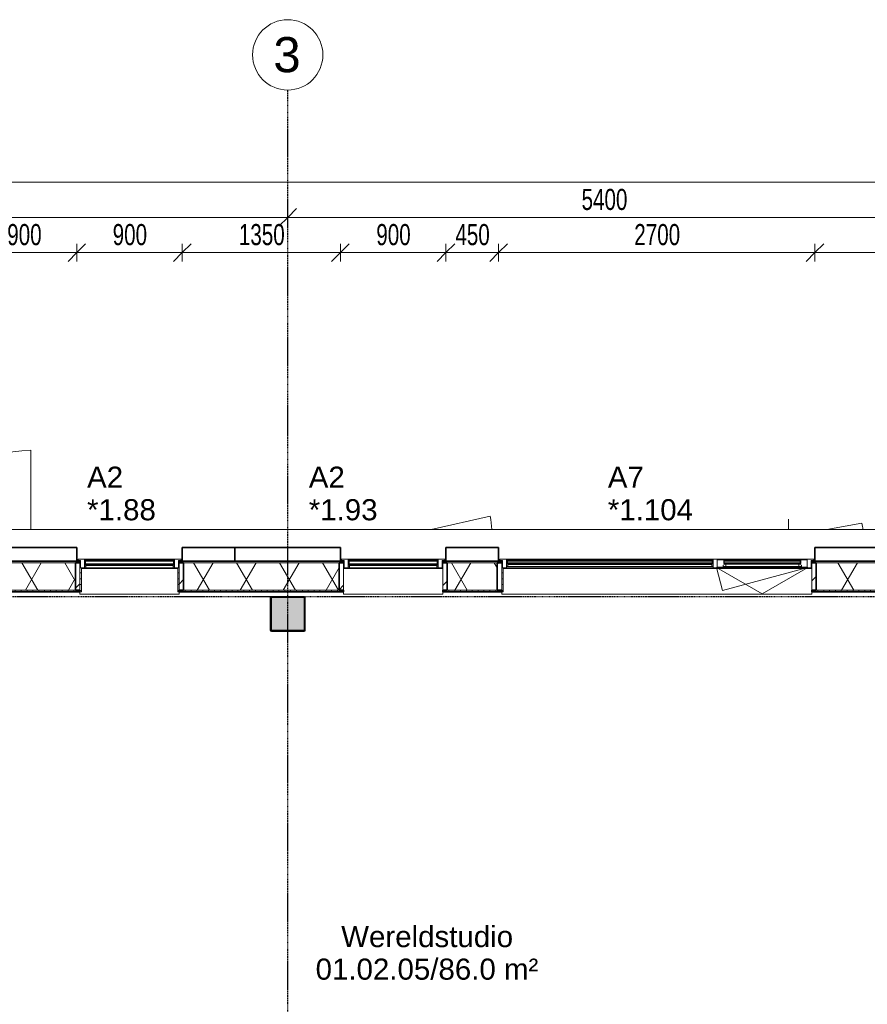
# Model space of a CAD drawing. Header units: millimetres. Extents: x -80560 to 110805, y -11020 to 52719.
# Tile 120 of 184: x 48807 to 56042, y 44320 to 52719. Entities that reach past the tile are written whole.
import ezdxf

# ---------------------------------------------------------------- set-up
doc = ezdxf.new("R2010")
doc.units = ezdxf.units.MM
doc.linetypes.add('CENTER2', pattern=[20, 8, -4, 4, -4])
doc.linetypes.add('DASHED2-1', pattern=[3, 2, -1])
for name, color, linetype, lineweight in [('A-ANNO-DIMS', 211, 'Continuous', 9), ('A-ANNO-DIMS-100', 211, 'Continuous', 9), ('A-AREA-IDEN', 2, 'Continuous', 9), ('A-DETL-MBND', 5, 'Continuous', 18), ('A-FLOR-OVHD', 1, 'DASHED2-1', 18), ('A-GENM', 13, 'Continuous', 18), ('A-GLAZ', 151, 'Continuous', 18), ('A-GLAZ-IDEN', 152, 'Continuous', 18), ('A-GLAZ-SILL', 1, 'Continuous', 18), ('A-WALL', 113, 'Continuous', 35), ('A-WALL-PATT', 111, 'Continuous', 35), ('S-COLS', 52, 'Continuous', 18), ('S-GRID', 1, 'Continuous', 9), ('S-GRID-IDEN', 1, 'Continuous', 9)]:
    doc.layers.add(name, color=color, linetype=linetype, lineweight=lineweight)
doc.styles.add('Arial', font='arial.ttf', dxfattribs={"height": 180})
doc.styles.add('Arial_4', font='arial.ttf', dxfattribs={"height": 300})
doc.styles.add('Arial_5', font='arial.ttf', dxfattribs={"width": 0.7, "height": 180})
doc.dimstyles.new('n3o_1_8', dxfattribs={"dimscale": 304.8, "dimtxt": 183.646692, "dimasz": 0.492126, "dimexe": 0.246063, "dimexo": 0.0625, "dimgap": 0.032808, "dimtad": 1, "dimdec": 0, "dimdsep": 46, "dimtxsty": 'Arial_5', "dimblk1": 'OBLIQUE', "dimblk2": 'OBLIQUE', "dimsah": 1, "dimcen": 0.09, "dimdle": 0.246063, "dimazin": 0, "dimtfac": 1, "dimtdec": 4, "dimtix": 1, "dimtmove": 0, "dimatfit": 3, "dimfxl": 0.246063, "dimfxlon": 1, "dimtvp": 1, "dimtolj": 1, "dimtzin": 0, "dimarcsym": 2})
pattern_1 = [(45, (0, 0), (-141.42136, 141.42136), [])]
pattern_2 = [(0, (0, 0), (0, 50), [])]

# ---------------------------------------------------------------- blocks, each defined once
blk = doc.blocks.new('NLRS_28_SCO_UN_staalkolom koker betongevuld_gen_CGA - kolom A-1165364-DO_01 eerste verdieping')
at = {"layer": 'S-COLS', "lineweight": 5}
h = blk.add_hatch(dxfattribs=at)
h.set_pattern_fill('FP_135', color=256, style=0, pattern_type=2)
h.set_pattern_definition([(45, (-26200, -47650), (-99.99975, 99.99975), []), (45, (-26115, -47650), (-99.99975, 99.99975), []), (45, (-26110, -47650), (-99.99975, 99.99975), []), (45, (-26105, -47650), (-99.99975, 99.99975), []), (45, (-26100, -47650), (-99.99975, 99.99975), []), (45, (-26095, -47650), (-99.99975, 99.99975), []), (45, (-26090, -47650), (-99.99975, 99.99975), []), (45, (-26085, -47650), (-99.99975, 99.99975), [])])
h.paths.add_polyline_path([(-138, -150), (138, -150), (146.5, -146.5), (150, -138), (150, 138), (146.5, 146.5), (138, 150), (-138, 150), (-146.5, 146.5), (-150, 138), (-150, -138), (-146.5, -146.5)], flags=0)
h.paths.add_polyline_path([(-134, -142), (-139.7, -139.7), (-142, -134), (-142, 134), (-139.7, 139.7), (-134, 142), (134, 142), (139.7, 139.7), (142, 134), (142, -134), (139.7, -139.7), (134, -142)], flags=0)
at = {"layer": 'S-COLS', "lineweight": 9}
blk.add_hatch(color=256, dxfattribs=at).paths.add_polyline_path([(134, -142), (139.7, -139.7), (142, -134), (142, 134), (139.7, 139.7), (134, 142), (-134, 142), (-139.7, 139.7), (-142, 134), (-142, -134), (-139.7, -139.7), (-134, -142)], flags=0)
at = {"layer": 'S-COLS'}
for p, q in [((-150, 138), (-150, -138)), ((-142, -134), (-142, 134)), ((138, 150), (-138, 150)), ((-134, 142), (134, 142)), ((142, 134), (142, -134)), ((150, -138), (150, 138)), ((-138, -150), (138, -150)), ((134, -142), (-134, -142))]:
    blk.add_line(p, q, dxfattribs=at)
at = {"layer": 'S-COLS', "lineweight": 35}
for p, q in [((-142, 134), (-142, -134)), ((134, 142), (-134, 142)), ((142, -134), (142, 134)), ((-134, -142), (134, -142))]:
    blk.add_line(p, q, dxfattribs=at)
at = {"layer": 'S-COLS'}
for centre, radius, start, end in [((-138, 138), 12, 90, 180), ((-134, 134), 8, 90, 180), ((134, 134), 8, 0, 90), ((138, 138), 12, 0, 90), ((-138, -138), 12, 180, 270), ((-134, -134), 8, 180, 270), ((134, -134), 8, 270, 0), ((138, -138), 12, 270, 360)]:
    blk.add_arc(centre, radius, start, end, dxfattribs=at)
at = {"layer": 'S-COLS', "lineweight": 35}
for centre, start, end in [((-134, 134), 90, 180), ((134, 134), 360, 90), ((-134, -134), 180, 270), ((134, -134), 270, 360)]:
    blk.add_arc(centre, 8, start, end, dxfattribs=at)
blk = doc.blocks.new('19112_SW_LeonardoCollege_R2020_rvt-1-DO_01 eerste verdieping')
at = {"color": 9, "lineweight": 9}
blk.add_blockref('NLRS_28_SCO_UN_staalkolom koker betongevuld_gen_CGA - kolom A-1165364-DO_01 eerste verdieping', (26200, 47650), dxfattribs=at)
blk = doc.blocks.new('Basic Wall _ 41_WA_n3o_cladding_vertikaal_random_100mm_oorspronkelijk - ___-31301000-DO_01 eerste verdieping')
at = {"layer": 'A-WALL', "lineweight": 18}
for p, q in [((13029, 48371), (79171, 48371)), ((24432, 48101), (24400, 48101)), ((24432, 48099), (24427, 48099)), ((25300, 48101), (25268, 48101)), ((25273, 48099), (25268, 48099)), ((26682, 48101), (26650, 48101)), ((26682, 48099), (26677, 48099)), ((27550, 48101), (27518, 48101)), ((27523, 48099), (27518, 48099)), ((28032, 48101), (28000, 48101)), ((28032, 48099), (28027, 48099)), ((30700, 48101), (30668, 48101)), ((30673, 48099), (30668, 48099))]:
    blk.add_line(p, q, dxfattribs=at)
blk = doc.blocks.new('NLRS_41_GM_WPB_spouwlat-SH_generiek_ISR - 235x38-V70-DO_01 eerste verdieping')
at = {"layer": 'A-GENM'}
h = blk.add_hatch(dxfattribs=at)
h.set_pattern_fill('FP_51', color=256, style=0, pattern_type=2)
h.set_pattern_definition(pattern_1)
h.paths.add_polyline_path([(24427, 47852), (24427, 48087), (24389, 48087), (24389, 47852)], flags=0)
for p, q in [((24427, 48087), (24389, 48087)), ((24389, 48087), (24389, 47852)), ((24427, 47852), (24427, 48087)), ((24389, 47852), (24427, 47852))]:
    blk.add_line(p, q, dxfattribs=at)
blk = doc.blocks.new('NLRS_41_GM_WPB_spouwlat-SH_generiek_ISR - 235x38-V71-DO_01 eerste verdieping')
at = {"layer": 'A-GENM'}
h = blk.add_hatch(dxfattribs=at)
h.set_pattern_fill('FP_52', color=256, style=0, pattern_type=2)
h.set_pattern_definition(pattern_1)
h.paths.add_polyline_path([(25311, 47852), (25311, 48087), (25273, 48087), (25273, 47852)], flags=0)
for p, q in [((25311, 48087), (25273, 48087)), ((25273, 48087), (25273, 47852)), ((25311, 47852), (25311, 48087)), ((25273, 47852), (25311, 47852))]:
    blk.add_line(p, q, dxfattribs=at)
blk = doc.blocks.new('41_dagkanten_SH_generiek_ISR - 12x204_5-V72-DO_01 eerste verdieping')
at = {"layer": 'A-GENM'}
h = blk.add_hatch(dxfattribs=at)
h.set_pattern_fill('FP_54', color=256, style=0, pattern_type=2)
h.set_pattern_definition(pattern_2)
h.paths.add_polyline_path([(25261, 47839.5), (25273, 47839.5), (25273, 48044), (25261, 48044), (25261, 47914.3)], flags=0)
for p, q in [((25261, 48044), (25261, 47839.5)), ((25273, 48044), (25268, 48044)), ((25273, 47839.5), (25273, 48044)), ((25261, 47839.5), (25273, 47839.5))]:
    blk.add_line(p, q, dxfattribs=at)
blk = doc.blocks.new('41_dagkanten_SH_generiek_ISR - 12x204_5-V73-DO_01 eerste verdieping')
at = {"layer": 'A-GENM'}
h = blk.add_hatch(dxfattribs=at)
h.set_pattern_fill('FP_53', color=256, style=0, pattern_type=2)
h.set_pattern_definition(pattern_2)
h.paths.add_polyline_path([(24427, 47839.5), (24439, 47839.5), (24439, 48044), (24427, 48044), (24427, 47914.3)], flags=0)
for p, q in [((24432, 48044), (24427, 48044)), ((24427, 48044), (24427, 47839.5)), ((24439, 47839.5), (24439, 48044)), ((24427, 47839.5), (24439, 47839.5))]:
    blk.add_line(p, q, dxfattribs=at)
blk = doc.blocks.new('NLRS_41_GM_WPB_spouwlat-SH_generiek_ISR - 235x38-V74-DO_01 eerste verdieping')
at = {"layer": 'A-GENM'}
h = blk.add_hatch(dxfattribs=at)
h.set_pattern_fill('FP_51', color=256, style=0, pattern_type=2)
h.set_pattern_definition(pattern_1)
h.paths.add_polyline_path([(26677, 47852), (26677, 48087), (26639, 48087), (26639, 47852)], flags=0)
for p, q in [((26677, 48087), (26639, 48087)), ((26639, 48087), (26639, 47852)), ((26677, 47852), (26677, 48087)), ((26639, 47852), (26677, 47852))]:
    blk.add_line(p, q, dxfattribs=at)
blk = doc.blocks.new('NLRS_41_GM_WPB_spouwlat-SH_generiek_ISR - 235x38-V75-DO_01 eerste verdieping')
at = {"layer": 'A-GENM'}
h = blk.add_hatch(dxfattribs=at)
h.set_pattern_fill('FP_52', color=256, style=0, pattern_type=2)
h.set_pattern_definition(pattern_1)
h.paths.add_polyline_path([(27561, 47852), (27559.9, 48087), (27523, 48087), (27523, 47852), (27559.9, 47852)], flags=0)
for p, q in [((27561, 48087), (27523, 48087)), ((27523, 48087), (27523, 47852)), ((27561, 47852), (27561, 48087)), ((27523, 47852), (27561, 47852))]:
    blk.add_line(p, q, dxfattribs=at)
blk = doc.blocks.new('NLRS_41_GM_WPB_spouwlat-SH_generiek_ISR - 235x38-V76-DO_01 eerste verdieping')
at = {"layer": 'A-GENM'}
h = blk.add_hatch(dxfattribs=at)
h.set_pattern_fill('FP_51', color=256, style=0, pattern_type=2)
h.set_pattern_definition(pattern_1)
h.paths.add_polyline_path([(28027, 47852), (28027, 48087), (27989, 48087), (27989, 47852)], flags=0)
for p, q in [((28027, 48087), (27989, 48087)), ((27989, 48087), (27989, 47852)), ((28027, 47852), (28027, 48087)), ((27989, 47852), (28027, 47852))]:
    blk.add_line(p, q, dxfattribs=at)
blk = doc.blocks.new('NLRS_41_GM_WPB_spouwlat-SH_generiek_ISR - 235x38-V77-DO_01 eerste verdieping')
at = {"layer": 'A-GENM'}
h = blk.add_hatch(dxfattribs=at)
h.set_pattern_fill('FP_52', color=256, style=0, pattern_type=2)
h.set_pattern_definition(pattern_1)
h.paths.add_polyline_path([(30711, 47852), (30711, 48087), (30673, 48087), (30673, 47852)], flags=0)
for p, q in [((30711, 48087), (30673, 48087)), ((30673, 48087), (30673, 47852)), ((30711, 47852), (30711, 48087)), ((30673, 47852), (30711, 47852))]:
    blk.add_line(p, q, dxfattribs=at)
blk = doc.blocks.new('41_dagkanten_SH_generiek_ISR - 12x204_5-V78-DO_01 eerste verdieping')
at = {"layer": 'A-GENM'}
h = blk.add_hatch(dxfattribs=at)
h.set_pattern_fill('FP_53', color=256, style=0, pattern_type=2)
h.set_pattern_definition(pattern_2)
h.paths.add_polyline_path([(28027, 47839.5), (28039, 47839.5), (28039, 48044), (28027, 48044), (28027, 47914.3)], flags=0)
for p, q in [((28032, 48044), (28027, 48044)), ((28027, 48044), (28027, 47839.5)), ((28039, 47839.5), (28039, 48044)), ((28027, 47839.5), (28039, 47839.5))]:
    blk.add_line(p, q, dxfattribs=at)
blk = doc.blocks.new('merk 2700 draaikiep - std-31324494-DO_01 eerste verdieping')
at = {"layer": 'A-GLAZ'}
for p, q in [((-1262, 0), (-1340, 0)), ((-1340, 0), (-1340, -10)), ((-1262, -4), (-1262, 0)), ((460, 0), (460, -4)), ((538, 0), (460, 0)), ((538, -4), (538, 0)), ((1340, 0), (1262, 0)), ((1262, 0), (1262, -4)), ((1340, -10), (1340, 0)), ((-1340, -10), (-1318, -10)), ((-1318, -10), (-1318, -72)), ((-1318, -72), (-1284, -72)), ((-1284, -72), (-1284, -4)), ((-1284, -4), (-1262, -4)), ((460, -4), (482, -4)), ((482, -4), (482, -72)), ((482, -72), (516, -72)), ((516, -72), (516, -4)), ((516, -4), (538, -4)), ((1262, -4), (1284, -4)), ((1284, -4), (1284, -72)), ((1284, -72), (1318, -72)), ((1318, -72), (1318, -10)), ((1318, -10), (1340, -10))]:
    blk.add_line(p, q, dxfattribs=at)
at = {"layer": 'A-GLAZ-SILL'}
for p, q in [((460, 0), (-1262, 0)), ((1262, 0), (538, 0)), ((482, -72), (-1284, -72)), ((460, -4), (-1262, -4)), ((1284, -72), (516, -72)), ((1262, -4), (538, -4))]:
    blk.add_line(p, q, dxfattribs=at)
blk = doc.blocks.new('merk 900 vast glas - std-31571097-DO_01 eerste verdieping')
at = {"layer": 'A-GLAZ'}
for p, q in [((-362, 0), (-440, 0)), ((-440, 0), (-440, -10)), ((-362, -4), (-362, 0)), ((440, 0), (362, 0)), ((362, 0), (362, -4)), ((440, -10), (440, 0)), ((-440, -10), (-418, -10)), ((-418, -10), (-418, -72)), ((-418, -72), (-384, -72)), ((-384, -72), (-384, -4)), ((-384, -4), (-362, -4)), ((362, -4), (384, -4)), ((384, -4), (384, -72)), ((384, -72), (418, -72)), ((418, -72), (418, -10)), ((418, -10), (440, -10))]:
    blk.add_line(p, q, dxfattribs=at)
at = {"layer": 'A-GLAZ-SILL'}
for p, q in [((362, 0), (-362, 0)), ((362, -4), (-362, -4))]:
    blk.add_line(p, q, dxfattribs=at)
blk = doc.blocks.new('31_deur_trafo_ingekort - deur_trafo-33491110-DO_01 eerste verdieping')
at = {"layer": 'A-DETL-MBND'}
blk.add_line((-98.3, -281), (-604.2, -394.3), dxfattribs=at)
blk.add_arc((1268, -121), 1892, 184.85326, 188.30648, dxfattribs=at)
blk = doc.blocks.new('deur_inkoop - deur_trafo-33452358-DO_01 eerste verdieping')
at = {"layer": 'A-DETL-MBND'}
for p, q in [((-326.6, -230), (-626.3, -282.2)), ((0, -230), (0, -317))]:
    blk.add_line(p, q, dxfattribs=at)
blk.add_arc((566.3, -70.8), 1211.2, 187.56028, 190.05069, dxfattribs=at)
blk = doc.blocks.new('30_n3o_RT72_glas met glaslat - Type 1-33567359-DO_01 eerste verdieping')
at = {"layer": 'A-GENM'}
for points in [[(-379, -11), (379, -11), (379, -5), (-379, -5)], [(-379, -41), (379, -41), (379, -35), (-379, -35)]]:
    blk.add_hatch(color=256, dxfattribs=at).paths.add_polyline_path(points, flags=0)
for p, q in [((379, -5), (-379, -5)), ((-379, -5), (-379, -11)), ((-375, -5), (-379, -5)), ((-379, -5), (-379, -41)), ((-379, -11), (379, -11)), ((379, -35), (-379, -35)), ((-379, -35), (-379, -41)), ((-379, -41), (379, -41)), ((-379, -41), (-375, -41)), ((-375, -41), (-375, -5)), ((379, -5), (375, -5)), ((375, -5), (375, -41)), ((375, -41), (379, -41)), ((379, -11), (379, -5)), ((379, -41), (379, -5)), ((379, -41), (379, -35))]:
    blk.add_line(p, q, dxfattribs=at)
blk = doc.blocks.new('DPWP_30_n3o_RT72_glas met glaslat Frame1 - Type 1-33567362-DO_01 eerste verdieping')
at = {"layer": 'A-GENM'}
for p, q in [((-372, -7.8), (-384, -15)), ((-384, -27), (-372, -27)), ((372, -7.8), (-372, -7.8)), ((-372, -7.8), (-372, -27)), ((-372, -27), (-372, -7.8)), ((-372, -27), (372, -27)), ((372, -27), (372, -7.8)), ((384, -15), (372, -7.8)), ((372, -7.8), (372, -27)), ((372, -27), (384, -27))]:
    blk.add_line(p, q, dxfattribs=at)
blk = doc.blocks.new('30_n3o_RT62_glas met glaslat - Type 1-33663740-DO_01 eerste verdieping')
at = {"layer": 'A-GENM'}
for points in [[(878, -11), (878, -5), (-878, -5), (-878, -11), (738.1, -11)], [(878, -31), (878, -25), (-878, -25), (-878, -31), (738.1, -31)]]:
    blk.add_hatch(color=256, dxfattribs=at).paths.add_polyline_path(points, flags=0)
for p, q in [((878, -5), (-878, -5)), ((-878, -5), (-878, -11)), ((-874, -5), (-878, -5)), ((-878, -5), (-878, -31)), ((-878, -11), (878, -11)), ((878, -25), (-878, -25)), ((-878, -25), (-878, -31)), ((-878, -31), (878, -31)), ((-878, -31), (-874, -31)), ((-874, -31), (-874, -5)), ((878, -5), (874, -5)), ((874, -5), (874, -31)), ((874, -31), (878, -31)), ((878, -11), (878, -5)), ((878, -31), (878, -5)), ((878, -31), (878, -25))]:
    blk.add_line(p, q, dxfattribs=at)
blk = doc.blocks.new('31_n3o_RT62_raam binnensponning_770817_v3 - Type 1-33654572-DO_01 eerste verdieping')
at = {"layer": 'A-GENM'}
for p, q in [((-372, -62), (-384, -62)), ((-384, -66), (-372, -66)), ((-372, -66), (-372, -62)), ((372, -62), (-372, -62)), ((-372, -62), (-372, -66)), ((-372, -66), (372, -66)), ((384, -62), (372, -62)), ((372, -62), (372, -66)), ((372, -66), (372, -62)), ((372, -66), (384, -66))]:
    blk.add_line(p, q, dxfattribs=at)
blk = doc.blocks.new('Mobility Plan Swing v2 - Mobility Plan Swing v2-33563420-DO_01 eerste verdieping')
at = {"layer": 'A-GENM'}
for p, q in [((-390, 0), (0, 225.2)), ((-390, 0), (337.7, 195)), ((0, 225.2), (390, 0)), ((390, 0), (337.7, 195))]:
    blk.add_line(p, q, dxfattribs=at)
blk = doc.blocks.new('DPWP_30_n3o_RT62_glas met glaslat Frame1 - Type 1-33663743-DO_01 eerste verdieping')
at = {"layer": 'A-GENM'}
for p, q in [((-871, -7.8), (-883, -15)), ((-883, -27), (-871, -27)), ((-871, -27), (-871, -7.8)), ((871, -7.8), (-871, -7.8)), ((-871, -7.8), (-871, -27)), ((-871, -27), (871, -27)), ((871, -27), (871, -7.8)), ((883, -15), (871, -7.8)), ((871, -7.8), (871, -27)), ((871, -27), (883, -27))]:
    blk.add_line(p, q, dxfattribs=at)
blk = doc.blocks.new('30_n3o_RT62_glas met glaslat - Type 1-33654577-DO_01 eerste verdieping')
at = {"layer": 'A-GENM'}
for points in [[(329, -11), (329, -5), (-329, -5), (-329, -11), (318.13516, -11)], [(-329, -31), (329, -31), (329, -25), (-329, -25)]]:
    blk.add_hatch(color=256, dxfattribs=at).paths.add_polyline_path(points, flags=0)
for p, q in [((-0.50292, 0), (0.50292, 0)), ((-329, -11), (-329, -5)), ((-329, -5), (329, -5)), ((329, -11), (-329, -11)), ((-329, -25), (-329, -11)), ((-329, -31), (-329, -25)), ((-329, -25), (329, -25)), ((329, -31), (-329, -31)), ((-325, -11), (-325, -25)), ((325, -25), (325, -11)), ((329, -11), (329, -5)), ((329, -11), (329, -25)), ((329, -31), (329, -25))]:
    blk.add_line(p, q, dxfattribs=at)
blk = doc.blocks.new('DPWP_30_n3o_RT62_glas met glaslat Frame1 - Type 1-33654580-DO_01 eerste verdieping')
at = {"layer": 'A-GENM'}
for p, q in [((-334, -15), (-317.317, -5)), ((-334, -27), (-334, -15)), ((-312, -27), (-334, -27)), ((-317.317, -5), (-312, -5)), ((-312, -5), (-312, -27)), ((312, -5), (-312, -5)), ((312, -27), (-312, -27)), ((312, -5), (317.317, -5)), ((312, -27), (312, -5)), ((334, -27), (312, -27)), ((317.317, -5), (334, -15)), ((334, -15), (334, -27))]:
    blk.add_line(p, q, dxfattribs=at)
blk = doc.blocks.new('Mobility Plan Swing v2 - Mobility Plan Swing v2-33672526-DO_01 eerste verdieping')
at = {"layer": 'A-DETL-MBND'}
blk.add_line((-457, -914), (-457, -239), dxfattribs=at)
blk.add_arc((-457, 0), 914, 270, 344.83833, dxfattribs=at)
blk = doc.blocks.new('NLRS_42_GM_ISR_vensterbank_kunststeen-SH_generiek_ISR - 220x20-V366-DO_01 eerste verdieping')
at = {"layer": 'A-GENM'}
for p, q in [((-423, 0), (423, 0)), ((-423, -220), (-423, -199.5)), ((423, -220), (-423, -220)), ((423, -199.5), (423, -220))]:
    blk.add_line(p, q, dxfattribs=at)
blk = doc.blocks.new('NLRS_42_GM_ISR_vensterbank_kunststeen-SH_generiek_ISR - 220x20-V367-DO_01 eerste verdieping')
at = {"layer": 'A-GENM'}
for p, q in [((-411, 0), (411, 0)), ((-423, -220), (-423, -199.5)), ((423, -220), (-423, -220)), ((423, -199.5), (423, -220))]:
    blk.add_line(p, q, dxfattribs=at)
blk = doc.blocks.new('NLRS_42_GM_ISR_vensterbank_kunststeen-SH_generiek_ISR - 220x20-V369-DO_01 eerste verdieping')
at = {"layer": 'A-GENM'}
for p, q in [((-1311, 0), (1323, 0)), ((-1323, -220), (-1323, -199.5)), ((1323, -220), (-1323, -220)), ((1323, -199.5), (1323, -220))]:
    blk.add_line(p, q, dxfattribs=at)
blk = doc.blocks.new('Grid - r_3_0mm-316018-DO_01 eerste verdieping')
at = {"layer": 'S-GRID-IDEN'}
blk.add_circle((0, 0), 3, dxfattribs=at)
blk = doc.blocks.new('DIMBLOCK17-DO_01 eerste verdieping')
at = {"layer": 'A-ANNO-DIMS-100'}
for p, q in [((45694.8, 51032.4), (45769.8, 51107.4)), ((45694.8, 51107.4), (45694.8, 50957.4)), ((45694.8, 51032.4), (45694.8, 51107.4)), ((51094.8, 51032.4), (51169.8, 51107.4)), ((51094.8, 51107.4), (51094.8, 50957.4)), ((51094.8, 51032.4), (51094.8, 51107.4)), ((45694.8, 51032.4), (45619.8, 50957.4)), ((45694.8, 51032.4), (51094.8, 51032.4)), ((51094.8, 51032.4), (51019.8, 50957.4))]:
    blk.add_line(p, q, dxfattribs=at)
at = {"layer": 'A-ANNO-DIMS-100', "color": 0, "insert": (48202.7, 51276), "char_height": 180, "width": 461.094, "attachment_point": 1, "line_spacing_factor": 0.941778, "style": 'Arial_5'}
blk.add_mtext('5400', dxfattribs=at)
blk = doc.blocks.new('_Oblique')
at = {"color": 0, "linetype": 'ByBlock', "lineweight": -2}
blk.add_line((-0.5, -0.5), (0.5, 0.5), dxfattribs=at)
blk = doc.blocks.new('DIMBLOCK18-DO_01 eerste verdieping')
at = {"layer": 'A-ANNO-DIMS-100'}
for p, q in [((51094.8, 51032.4), (51169.8, 51107.4)), ((51094.8, 51107.4), (51094.8, 50957.4)), ((51094.8, 51032.4), (51094.8, 51107.4)), ((56494.8, 51032.4), (56569.8, 51107.4)), ((56494.8, 51107.4), (56494.8, 50957.4)), ((56494.8, 51032.4), (56494.8, 51107.4)), ((51094.8, 51032.4), (51019.8, 50957.4)), ((51094.8, 51032.4), (56494.8, 51032.4)), ((56494.8, 51032.4), (56419.8, 50957.4))]:
    blk.add_line(p, q, dxfattribs=at)
at = {"layer": 'A-ANNO-DIMS-100', "color": 0, "insert": (53602.7, 51276), "char_height": 180, "width": 461.094, "attachment_point": 1, "line_spacing_factor": 0.941778, "style": 'Arial_5'}
blk.add_mtext('5400', dxfattribs=at)
blk = doc.blocks.new('DIMBLOCK39-DO_01 eerste verdieping')
at = {"layer": 'A-ANNO-DIMS-100'}
for p, q in [((48394.8, 50732.4), (48319.8, 50657.4)), ((48394.8, 50732.4), (48469.8, 50807.4)), ((48394.8, 50657.4), (48394.8, 50807.4)), ((48394.8, 50732.4), (49294.8, 50732.4)), ((48394.8, 50732.4), (48394.8, 50657.4)), ((49294.8, 50732.4), (49219.8, 50657.4)), ((49294.8, 50732.4), (49369.8, 50807.4)), ((49294.8, 50657.4), (49294.8, 50807.4)), ((49294.8, 50732.4), (49294.8, 50657.4))]:
    blk.add_line(p, q, dxfattribs=at)
at = {"layer": 'A-ANNO-DIMS-100', "color": 0, "insert": (48700.7, 50976), "char_height": 180, "width": 345.821, "attachment_point": 1, "line_spacing_factor": 0.941778, "style": 'Arial_5'}
blk.add_mtext('900', dxfattribs=at)
blk = doc.blocks.new('DIMBLOCK40-DO_01 eerste verdieping')
at = {"layer": 'A-ANNO-DIMS-100'}
for p, q in [((49294.8, 50732.4), (49219.8, 50657.4)), ((49294.8, 50732.4), (49369.8, 50807.4)), ((49294.8, 50657.4), (49294.8, 50807.4)), ((49294.8, 50732.4), (50194.8, 50732.4)), ((49294.8, 50732.4), (49294.8, 50657.4)), ((50194.8, 50732.4), (50119.8, 50657.4)), ((50194.8, 50732.4), (50269.8, 50807.4)), ((50194.8, 50657.4), (50194.8, 50807.4)), ((50194.8, 50732.4), (50194.8, 50657.4))]:
    blk.add_line(p, q, dxfattribs=at)
at = {"layer": 'A-ANNO-DIMS-100', "color": 0, "insert": (49600.7, 50976), "char_height": 180, "width": 345.821, "attachment_point": 1, "line_spacing_factor": 0.941778, "style": 'Arial_5'}
blk.add_mtext('900', dxfattribs=at)
blk = doc.blocks.new('DIMBLOCK41-DO_01 eerste verdieping')
at = {"layer": 'A-ANNO-DIMS-100'}
for p, q in [((50194.8, 50732.4), (50119.8, 50657.4)), ((50194.8, 50732.4), (50269.8, 50807.4)), ((50194.8, 50657.4), (50194.8, 50807.4)), ((50194.8, 50732.4), (51544.8, 50732.4)), ((50194.8, 50732.4), (50194.8, 50657.4)), ((51544.8, 50732.4), (51469.8, 50657.4)), ((51544.8, 50732.4), (51619.8, 50807.4)), ((51544.8, 50657.4), (51544.8, 50807.4)), ((51544.8, 50732.4), (51544.8, 50657.4))]:
    blk.add_line(p, q, dxfattribs=at)
at = {"layer": 'A-ANNO-DIMS-100', "color": 0, "insert": (50677.7, 50976), "char_height": 180, "width": 461.094, "attachment_point": 1, "line_spacing_factor": 0.941778, "style": 'Arial_5'}
blk.add_mtext('1350', dxfattribs=at)
blk = doc.blocks.new('DIMBLOCK42-DO_01 eerste verdieping')
at = {"layer": 'A-ANNO-DIMS-100'}
for p, q in [((51544.8, 50732.4), (51469.8, 50657.4)), ((51544.8, 50732.4), (51619.8, 50807.4)), ((51544.8, 50657.4), (51544.8, 50807.4)), ((51544.8, 50732.4), (52444.8, 50732.4)), ((51544.8, 50732.4), (51544.8, 50657.4)), ((52444.8, 50732.4), (52369.8, 50657.4)), ((52444.8, 50732.4), (52519.8, 50807.4)), ((52444.8, 50657.4), (52444.8, 50807.4)), ((52444.8, 50732.4), (52444.8, 50657.4))]:
    blk.add_line(p, q, dxfattribs=at)
at = {"layer": 'A-ANNO-DIMS-100', "color": 0, "insert": (51850.7, 50976), "char_height": 180, "width": 345.821, "attachment_point": 1, "line_spacing_factor": 0.941778, "style": 'Arial_5'}
blk.add_mtext('900', dxfattribs=at)
blk = doc.blocks.new('DIMBLOCK43-DO_01 eerste verdieping')
at = {"layer": 'A-ANNO-DIMS-100'}
for p, q in [((52444.8, 50732.4), (52369.8, 50657.4)), ((52444.8, 50732.4), (52519.8, 50807.4)), ((52444.8, 50657.4), (52444.8, 50807.4)), ((52444.8, 50732.4), (52894.8, 50732.4)), ((52444.8, 50732.4), (52444.8, 50657.4)), ((52894.8, 50732.4), (52819.8, 50657.4)), ((52894.8, 50732.4), (52969.8, 50807.4)), ((52894.8, 50657.4), (52894.8, 50807.4)), ((52894.8, 50732.4), (52894.8, 50657.4))]:
    blk.add_line(p, q, dxfattribs=at)
at = {"layer": 'A-ANNO-DIMS-100', "color": 0, "insert": (52525.7, 50976), "char_height": 180, "width": 345.821, "attachment_point": 1, "line_spacing_factor": 0.941778, "style": 'Arial_5'}
blk.add_mtext('450', dxfattribs=at)
blk = doc.blocks.new('DIMBLOCK44-DO_01 eerste verdieping')
at = {"layer": 'A-ANNO-DIMS-100'}
for p, q in [((52894.8, 50732.4), (52819.8, 50657.4)), ((52894.8, 50732.4), (52969.8, 50807.4)), ((52894.8, 50657.4), (52894.8, 50807.4)), ((52894.8, 50732.4), (55594.8, 50732.4)), ((52894.8, 50732.4), (52894.8, 50657.4)), ((55594.8, 50732.4), (55519.8, 50657.4)), ((55594.8, 50732.4), (55669.8, 50807.4)), ((55594.8, 50657.4), (55594.8, 50807.4)), ((55594.8, 50732.4), (55594.8, 50657.4))]:
    blk.add_line(p, q, dxfattribs=at)
at = {"layer": 'A-ANNO-DIMS-100', "color": 0, "insert": (54052.7, 50976), "char_height": 180, "width": 461.094, "attachment_point": 1, "line_spacing_factor": 0.941778, "style": 'Arial_5'}
blk.add_mtext('2700', dxfattribs=at)
blk = doc.blocks.new('DIMBLOCK45-DO_01 eerste verdieping')
at = {"layer": 'A-ANNO-DIMS-100'}
for p, q in [((55594.8, 50732.4), (55519.8, 50657.4)), ((55594.8, 50732.4), (55669.8, 50807.4)), ((55594.8, 50657.4), (55594.8, 50807.4)), ((55594.8, 50732.4), (57294.8, 50732.4)), ((55594.8, 50732.4), (55594.8, 50657.4)), ((57294.8, 50732.4), (57219.8, 50657.4)), ((57294.8, 50732.4), (57369.8, 50807.4)), ((57294.8, 50657.4), (57294.8, 50807.4)), ((57294.8, 50732.4), (57294.8, 50657.4))]:
    blk.add_line(p, q, dxfattribs=at)
at = {"layer": 'A-ANNO-DIMS-100', "color": 0, "insert": (56252.7, 50976), "char_height": 180, "width": 461.094, "attachment_point": 1, "line_spacing_factor": 0.941778, "style": 'Arial_5'}
blk.add_mtext('1700', dxfattribs=at)
blk = doc.blocks.new('DIMBLOCK143-DO_01 eerste verdieping')
at = {"layer": 'A-ANNO-DIMS-100'}
for p, q in [((37923.8, 51332.4), (37998.8, 51407.4)), ((37923.8, 51257.4), (37923.8, 51407.4)), ((84215.8, 51332.4), (84290.8, 51407.4)), ((84215.8, 51257.4), (84215.8, 51407.4)), ((37848.8, 51332.4), (84290.8, 51332.4)), ((37923.8, 51332.4), (37848.8, 51257.4)), ((37923.8, 51332.4), (37923.8, 51257.4)), ((84215.8, 51332.4), (84140.8, 51257.4)), ((84215.8, 51332.4), (84215.8, 51257.4))]:
    blk.add_line(p, q, dxfattribs=at)
at = {"layer": 'A-ANNO-DIMS-100', "color": 0, "insert": (60829.7, 51576), "char_height": 180, "width": 576.368, "attachment_point": 1, "line_spacing_factor": 0.941778, "style": 'Arial_5'}
blk.add_mtext('46292', dxfattribs=at)

msp = doc.modelspace()

# ---------------------------------------------------------------- hatches: boundary and pattern name
at = {"layer": 'A-WALL-PATT', "lineweight": 18}
h = msp.add_hatch(dxfattribs=at)
h.set_pattern_fill('FP_49', color=256, style=0, pattern_type=2)
h.set_pattern_definition([(180, (61069.82, 48099), (1e-13, -50), [])])
h.paths.add_polyline_path([(83931.8, 48087), (83943.8, 48087), (83943.8, 48099), (82117.8, 48099), (82117.8, 48087), (83584, 48087)], flags=0)
h.paths.add_polyline_path([(80371.8, 48087), (80371.8, 48099), (79417.8, 48099), (79417.8, 48087), (80333.8, 48087)], flags=0)
h.paths.add_polyline_path([(78297.9, 48087), (78571.8, 48087), (78571.8, 48099), (75817.8, 48099), (75817.8, 48087), (77123.2, 48087)], flags=0)
h.paths.add_polyline_path([(72255.8, 48087), (74071.8, 48087), (74071.8, 48099), (72217.8, 48099), (72217.8, 48087)], flags=0)
h.paths.add_polyline_path([(70455.8, 48087), (71371.8, 48087), (71371.8, 48099), (70417.8, 48099), (70417.8, 48087)], flags=0)
h.paths.add_polyline_path([(68671.8, 48087), (68671.8, 48099), (66817.8, 48099), (66817.8, 48087), (68633.8, 48087)], flags=0)
h.paths.add_polyline_path([(65963.7, 48087), (65971.8, 48087), (65971.8, 48099), (60367.8, 48099), (60367.8, 48087), (65933.8, 48087)], flags=0)
h.paths.add_polyline_path([(58205.8, 48087), (59521.8, 48087), (59521.8, 48099), (58167.8, 48099), (58167.8, 48087)], flags=0)
h.paths.add_polyline_path([(55685.1, 48087), (57321.8, 48087), (57321.8, 48099), (55567.8, 48099), (55567.8, 48087), (55605.8, 48087)], flags=0)
h.paths.add_polyline_path([(52454.8, 48087), (52921.8, 48087), (52921.8, 48099), (52417.8, 48099), (52417.8, 48087)], flags=0)
h.paths.add_polyline_path([(48405.8, 48087), (49321.8, 48087), (49321.8, 48099), (48367.8, 48099), (48367.8, 48087)], flags=0)
h.paths.add_polyline_path([(50205.8, 48087), (51571.8, 48087), (51571.8, 48099), (50167.8, 48099), (50167.8, 48087)], flags=0)
h.paths.add_polyline_path([(45255.8, 48087), (46621.8, 48087), (46621.8, 48099), (45217.8, 48099), (45217.8, 48087)], flags=0)
h.paths.add_polyline_path([(42571.8, 48087), (42571.8, 48099), (41617.8, 48099), (41617.8, 48087), (42533.8, 48087)], flags=0)
h.paths.add_polyline_path([(40707.9, 48087), (40771.8, 48087), (40771.8, 48099), (38195.8, 48099), (38195.8, 48087), (39533.2, 48087)], flags=0)
h = msp.add_hatch(dxfattribs=at)
h.set_pattern_fill('FP_2', color=256, style=0, pattern_type=2)
h.set_pattern_definition([(60, (24894.82, 0), (-274.963, 158.75), []), (120, (24894.82, 0), (-274.963, -158.75), [])])
h.paths.add_polyline_path([(83696.8, 47852), (83931.8, 47852), (83931.8, 48087), (82155.8, 48087), (82155.8, 47852), (83584, 47852)], flags=0)
h.paths.add_polyline_path([(80333.8, 47852), (80333.8, 48087), (79455.8, 48087), (79455.8, 47852), (80059.9, 47852)], flags=0)
h.paths.add_polyline_path([(78533.8, 47852), (78533.8, 48087), (75855.8, 48087), (75855.8, 47852), (78297.9, 47852)], flags=0)
h.paths.add_polyline_path([(73599.1, 47852), (74033.8, 47852), (74033.8, 48087), (72255.8, 48087), (72255.8, 47852), (72424.4, 47852)], flags=0)
h.paths.add_polyline_path([(71249.8, 47852), (71333.8, 47852), (71333.8, 48087), (70455.8, 48087), (70455.8, 47852), (70662.4, 47852)], flags=0)
h.paths.add_polyline_path([(68313, 47852), (68633.8, 47852), (68633.8, 48087), (66855.8, 48087), (66855.8, 47852), (67725.7, 47852)], flags=0)
h.paths.add_polyline_path([(65933.8, 47852), (65933.8, 48087), (60405.8, 48087), (60405.8, 47852), (65376.3, 47852)], flags=0)
h.paths.add_polyline_path([(59483.8, 47852), (59483.8, 48087), (58205.8, 48087), (58205.8, 47852), (59209.2, 47852)], flags=0)
h.paths.add_polyline_path([(57153.5, 47852), (57283.8, 47852), (57283.8, 48087), (55605.8, 48087), (55605.8, 47852), (56859.8, 47852)], flags=0)
h.paths.add_polyline_path([(51533.8, 47852), (51533.8, 48087), (50205.8, 48087), (50205.8, 47852), (51280.1, 47852)], flags=0)
h.paths.add_polyline_path([(52455.8, 47852), (52883.8, 47852), (52883.8, 48087), (52455.8, 48087), (52455.8, 47914.3)], flags=0)
h.paths.add_polyline_path([(49283.8, 47852), (49283.8, 48087), (48405.8, 48087), (48405.8, 47852), (48930.7, 47852)], flags=0)
h.paths.add_polyline_path([(46581.3, 47852), (46583.8, 47852), (46583.8, 48087), (45255.8, 48087), (45255.8, 47852), (45406.6, 47852)], flags=0)
h.paths.add_polyline_path([(40707.9, 47852), (40733.8, 47852), (40733.8, 48087), (38207.8, 48087), (38207.8, 47852), (39533.2, 47852)], flags=0)
h.paths.add_polyline_path([(42469.9, 47852), (42533.8, 47852), (42533.8, 48087), (41655.8, 48087), (41655.8, 47852), (41882.6, 47852)], flags=0)
h = msp.add_hatch(dxfattribs=at)
h.set_pattern_fill('FP_50', color=256, angle=-270, style=0, pattern_type=2)
h.set_pattern_definition([(270, (61069.82, 48099), (50, 2e-13), [])])
h.paths.add_polyline_path([(83684.3, 47839.5), (83696.8, 47839.5), (83696.8, 47852), (82117.8, 47852), (82117.8, 47839.5), (83584, 47839.5)], flags=0)
h.paths.add_polyline_path([(79417.8, 47839.5), (80371.8, 47839.5), (80371.8, 47852), (79417.8, 47852)], flags=0)
h.paths.add_polyline_path([(78571.8, 47839.5), (78571.8, 47852), (75817.8, 47852), (75817.8, 47839.5), (78297.9, 47839.5)], flags=0)
h.paths.add_polyline_path([(74071.8, 47839.5), (74071.8, 47852), (72217.8, 47852), (72217.8, 47839.5), (73599.1, 47839.5)], flags=0)
h.paths.add_polyline_path([(71371.8, 47839.5), (71371.8, 47852), (70417.8, 47852), (70417.8, 47839.5), (71249.8, 47839.5)], flags=0)
h.paths.add_polyline_path([(68671.8, 47839.5), (68671.8, 47852), (66817.8, 47852), (66817.8, 47839.5), (68313, 47839.5)], flags=0)
h.paths.add_polyline_path([(65963.7, 47839.5), (65971.8, 47839.5), (65971.8, 47852), (60367.8, 47852), (60367.8, 47839.5), (65376.3, 47839.5)], flags=0)
h.paths.add_polyline_path([(59521.8, 47839.5), (59521.8, 47852), (58167.8, 47852), (58167.8, 47839.5), (59502.9, 47839.5)], flags=0)
h.paths.add_polyline_path([(57321.8, 47839.5), (57321.8, 47852), (55567.8, 47852), (55567.8, 47839.5), (57153.5, 47839.5)], flags=0)
h.paths.add_polyline_path([(51571.8, 47839.5), (51571.8, 47852), (50167.8, 47852), (50167.8, 47839.5), (51280.1, 47839.5)], flags=0)
h.paths.add_polyline_path([(52417.8, 47839.5), (52921.8, 47839.5), (52921.8, 47852), (52417.8, 47852)], flags=0)
h.paths.add_polyline_path([(49321.8, 47839.5), (49321.8, 47852), (48367.8, 47852), (48367.8, 47839.5), (48930.7, 47839.5)], flags=0)
h.paths.add_polyline_path([(46621.8, 47839.5), (46621.8, 47852), (45217.8, 47852), (45217.8, 47839.5), (46581.3, 47839.5)], flags=0)
h.paths.add_polyline_path([(41882.6, 47839.5), (42571.8, 47839.5), (42571.8, 47852), (41617.8, 47852), (41617.8, 47839.5)], flags=0)
h.paths.add_polyline_path([(40707.9, 47839.5), (40771.8, 47839.5), (40771.8, 47852), (38442.8, 47852), (38442.8, 47839.5), (39533.2, 47839.5)], flags=0)

# ---------------------------------------------------------------- linework, layer by layer
at = {"layer": 'A-FLOR-OVHD'}
msp.add_line((37923.8, 48371), (104065.3, 48371), dxfattribs=at)
at = {"layer": 'A-WALL'}
for p, q in [((49294.8, 48216), (48394.8, 48216)), ((49294.8, 48099), (49294.8, 48216)), ((50194.8, 48216), (50194.8, 48099)), ((51544.8, 48216), (50194.8, 48216)), ((50644.8, 48099), (50644.8, 48216)), ((51544.8, 48099), (51544.8, 48216)), ((52894.8, 48216), (52444.8, 48216)), ((52444.8, 48216), (52444.8, 48099)), ((52894.8, 48099), (52894.8, 48216)), ((57294.8, 48216), (55594.8, 48216)), ((55594.8, 48216), (55594.8, 48099)), ((49321.8, 48099), (48367.8, 48099)), ((48394.8, 48099), (49294.8, 48099)), ((49283.8, 47852), (49283.8, 48087)), ((49283.8, 48087), (49321.8, 48087)), ((49321.8, 48087), (49321.8, 48099)), ((51571.8, 48099), (50167.8, 48099)), ((50167.8, 48099), (50167.8, 48087)), ((50167.8, 48087), (50205.8, 48087)), ((50194.8, 48099), (51544.8, 48099)), ((50205.8, 48087), (50205.8, 47852)), ((51533.8, 47852), (51533.8, 48087)), ((51533.8, 48087), (51571.8, 48087)), ((51571.8, 48087), (51571.8, 48099)), ((52921.8, 48099), (52417.8, 48099)), ((52417.8, 48099), (52417.8, 48087)), ((52417.8, 48087), (52455.8, 48087)), ((52444.8, 48099), (52894.8, 48099)), ((52455.8, 48087), (52455.8, 47852)), ((52883.8, 47852), (52883.8, 48087)), ((52883.8, 48087), (52921.8, 48087)), ((52921.8, 48087), (52921.8, 48099)), ((57321.8, 48099), (55567.8, 48099)), ((55567.8, 48099), (55567.8, 48087)), ((55567.8, 48087), (55605.8, 48087)), ((55594.8, 48099), (57294.8, 48099)), ((55605.8, 48087), (55605.8, 47852)), ((48367.8, 47839.5), (49321.8, 47839.5)), ((49321.8, 47852), (49283.8, 47852)), ((49321.8, 47839.5), (49321.8, 47852)), ((50205.8, 47852), (50167.8, 47852)), ((50167.8, 47852), (50167.8, 47839.5)), ((50167.8, 47839.5), (51571.8, 47839.5)), ((51571.8, 47852), (51533.8, 47852)), ((51571.8, 47839.5), (51571.8, 47852)), ((52455.8, 47852), (52417.8, 47852)), ((52417.8, 47852), (52417.8, 47839.5)), ((52417.8, 47839.5), (52921.8, 47839.5)), ((52921.8, 47852), (52883.8, 47852)), ((52921.8, 47839.5), (52921.8, 47852)), ((55605.8, 47852), (55567.8, 47852)), ((55567.8, 47852), (55567.8, 47839.5)), ((55567.8, 47839.5), (57321.8, 47839.5))]:
    msp.add_line(p, q, dxfattribs=at)
at = {"layer": 'A-WALL', "lineweight": 18}
for p, q in [((49283.8, 48087), (48405.8, 48087)), ((49321.8, 48087), (49326.8, 48087)), ((50162.8, 48087), (50167.8, 48087)), ((51533.8, 48087), (50205.8, 48087)), ((51571.8, 48087), (51576.8, 48087)), ((52412.8, 48087), (52417.8, 48087)), ((52883.8, 48087), (52455.8, 48087)), ((52921.8, 48087), (52926.8, 48087)), ((55562.8, 48087), (55567.8, 48087)), ((57283.8, 48087), (55605.8, 48087)), ((49283.8, 47852), (48405.8, 47852)), ((51533.8, 47852), (50205.8, 47852)), ((52883.8, 47852), (52455.8, 47852)), ((57283.8, 47852), (55605.8, 47852))]:
    msp.add_line(p, q, dxfattribs=at)
at = {"layer": 'S-GRID', "linetype": 'CENTER2', "lineweight": 25}
for p, q in [((51094.8, 4383.3), (51094.8, 52119.1)), ((29945.3, 47800), (110204.9, 47800))]:
    msp.add_line(p, q, dxfattribs=at)

# ---------------------------------------------------------------- block references
at = {"color": 250, "lineweight": 5}
msp.add_blockref('19112_SW_LeonardoCollege_R2020_rvt-1-DO_01 eerste verdieping', (24894.8, 0), dxfattribs=at)
at = {"layer": 'A-GENM', "rotation": 180}
for name, p in [('Mobility Plan Swing v2 - Mobility Plan Swing v2-33672526-DO_01 eerste verdieping', (48444.8, 48132)), ('31_deur_trafo_ingekort - deur_trafo-33491110-DO_01 eerste verdieping', (52219.8, 48090)), ('deur_inkoop - deur_trafo-33452358-DO_01 eerste verdieping', (55369.8, 48141)), ('Mobility Plan Swing v2 - Mobility Plan Swing v2-33563420-DO_01 eerste verdieping', (55144.8, 48046))]:
    msp.add_blockref(name, p, dxfattribs=at)
at = {"layer": 'A-GENM'}
for name, p in [('NLRS_41_GM_WPB_spouwlat-SH_generiek_ISR - 235x38-V70-DO_01 eerste verdieping', (24894.8, 0)), ('41_dagkanten_SH_generiek_ISR - 12x204_5-V73-DO_01 eerste verdieping', (24894.8, 0)), ('DPWP_30_n3o_RT72_glas met glaslat Frame1 - Type 1-33567362-DO_01 eerste verdieping', (49744.8, 48071)), ('30_n3o_RT72_glas met glaslat - Type 1-33567359-DO_01 eerste verdieping', (49744.8, 48112)), ('41_dagkanten_SH_generiek_ISR - 12x204_5-V72-DO_01 eerste verdieping', (24894.8, 0)), ('NLRS_41_GM_WPB_spouwlat-SH_generiek_ISR - 235x38-V71-DO_01 eerste verdieping', (24894.8, 0)), ('NLRS_41_GM_WPB_spouwlat-SH_generiek_ISR - 235x38-V74-DO_01 eerste verdieping', (24894.8, 0)), ('DPWP_30_n3o_RT72_glas met glaslat Frame1 - Type 1-33567362-DO_01 eerste verdieping', (51994.8, 48071)), ('30_n3o_RT72_glas met glaslat - Type 1-33567359-DO_01 eerste verdieping', (51994.8, 48112)), ('NLRS_41_GM_WPB_spouwlat-SH_generiek_ISR - 235x38-V75-DO_01 eerste verdieping', (24894.8, 0)), ('NLRS_41_GM_WPB_spouwlat-SH_generiek_ISR - 235x38-V76-DO_01 eerste verdieping', (24894.8, 0)), ('41_dagkanten_SH_generiek_ISR - 12x204_5-V78-DO_01 eerste verdieping', (24894.8, 0)), ('DPWP_30_n3o_RT62_glas met glaslat Frame1 - Type 1-33663743-DO_01 eerste verdieping', (53843.8, 48081)), ('30_n3o_RT62_glas met glaslat - Type 1-33663740-DO_01 eerste verdieping', (53843.8, 48112)), ('31_n3o_RT62_raam binnensponning_770817_v3 - Type 1-33654572-DO_01 eerste verdieping', (55144.8, 48112)), ('DPWP_30_n3o_RT62_glas met glaslat Frame1 - Type 1-33654580-DO_01 eerste verdieping', (55144.8, 48081)), ('30_n3o_RT62_glas met glaslat - Type 1-33654577-DO_01 eerste verdieping', (55144.8, 48112)), ('NLRS_41_GM_WPB_spouwlat-SH_generiek_ISR - 235x38-V77-DO_01 eerste verdieping', (24894.8, 0)), ('NLRS_42_GM_ISR_vensterbank_kunststeen-SH_generiek_ISR - 220x20-V367-DO_01 eerste verdieping', (49744.8, 48039)), ('NLRS_42_GM_ISR_vensterbank_kunststeen-SH_generiek_ISR - 220x20-V366-DO_01 eerste verdieping', (51994.8, 48039)), ('NLRS_42_GM_ISR_vensterbank_kunststeen-SH_generiek_ISR - 220x20-V369-DO_01 eerste verdieping', (54244.8, 48039))]:
    msp.add_blockref(name, p, dxfattribs=at)
at = {"layer": 'A-GLAZ'}
for name, p in [('merk 900 vast glas - std-31571097-DO_01 eerste verdieping', (49744.8, 48116)), ('merk 900 vast glas - std-31571097-DO_01 eerste verdieping', (51994.8, 48116)), ('merk 2700 draaikiep - std-31324494-DO_01 eerste verdieping', (54244.8, 48116))]:
    msp.add_blockref(name, p, dxfattribs=at)
at = {"layer": 'A-WALL', "lineweight": 18}
msp.add_blockref('Basic Wall _ 41_WA_n3o_cladding_vertikaal_random_100mm_oorspronkelijk - ___-31301000-DO_01 eerste verdieping', (24894.8, 0), dxfattribs=at)
at = {"layer": 'S-GRID-IDEN', "xscale": 99.99999999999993, "yscale": 99.99999999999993, "zscale": 99.99999999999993}
msp.add_blockref('Grid - r_3_0mm-316018-DO_01 eerste verdieping', (51094.8, 52419.1), dxfattribs=at)

# ---------------------------------------------------------------- texts
at = {"layer": 'A-AREA-IDEN', "char_height": 180, "attachment_point": 1, "style": 'Arial'}
for s, insert, width in [('Wereldstudio', (51551.2, 44987.9), 1731.645), ('01.02.05/86.0 m²', (51332.9, 44710.1), 2260.759)]:
    msp.add_mtext(s, dxfattribs=dict(at, insert=insert, width=width))
at = {"layer": 'A-GLAZ-IDEN', "lineweight": 9, "char_height": 180, "attachment_point": 1, "style": 'Arial'}
for s, insert, width in [('A2', (49382.2, 48906.7), 368.776), ('A2', (51274.5, 48906.7), 368.776), ('A7', (53827.1, 48906.7), 368.776), ('*1.88', (49382.2, 48628.9), 697.468), ('*1.93', (51274.5, 48628.9), 697.468), ('*1.104', (53827.1, 48628.9), 865.822)]:
    msp.add_mtext(s, dxfattribs=dict(at, insert=insert, width=width))
at = {"layer": 'S-GRID-IDEN', "insert": (50972.2, 52570.9), "char_height": 300, "width": 288.607, "attachment_point": 1, "style": 'Arial_4'}
msp.add_mtext('3', dxfattribs=at)

# ---------------------------------------------------------------- dimensions: what is measured, and where the dimension line sits
at = {"layer": 'A-ANNO-DIMS'}
for base, p1, p2, override, picture, middle in [((84215.8, 51332.4), (37923.8, 51257.4), (84215.8, 51257.4), {"dimpost": '<>', "dimfxl": 46292}, 'DIMBLOCK143-DO_01 eerste verdieping', (61069.8, 51434.3)), ((51094.8, 51032.4), (45694.8, 51107.4), (51094.8, 51107.4), {"dimpost": '<>', "dimfxl": 5400}, 'DIMBLOCK17-DO_01 eerste verdieping', (48394.8, 51134.3)), ((56494.8, 51032.4), (51094.8, 51107.4), (56494.8, 51107.4), {"dimpost": '<>', "dimfxl": 5400}, 'DIMBLOCK18-DO_01 eerste verdieping', (53794.8, 51134.3)), ((49294.8, 50732.4), (48394.8, 50657.4), (49294.8, 50657.4), {"dimpost": '<>', "dimfxl": 900}, 'DIMBLOCK39-DO_01 eerste verdieping', (48844.8, 50834.3)), ((50194.8, 50732.4), (49294.8, 50657.4), (50194.8, 50657.4), {"dimpost": '<>', "dimfxl": 900}, 'DIMBLOCK40-DO_01 eerste verdieping', (49744.8, 50834.3)), ((51544.8, 50732.4), (50194.8, 50657.4), (51544.8, 50657.4), {"dimpost": '<>', "dimfxl": 1350}, 'DIMBLOCK41-DO_01 eerste verdieping', (50869.8, 50834.3)), ((52444.8, 50732.4), (51544.8, 50657.4), (52444.8, 50657.4), {"dimpost": '<>', "dimfxl": 900}, 'DIMBLOCK42-DO_01 eerste verdieping', (51994.8, 50834.3)), ((52894.8, 50732.4), (52444.8, 50657.4), (52894.8, 50657.4), {"dimpost": '<>', "dimfxl": 450}, 'DIMBLOCK43-DO_01 eerste verdieping', (52669.8, 50834.3)), ((55594.8, 50732.4), (52894.8, 50657.4), (55594.8, 50657.4), {"dimpost": '<>', "dimfxl": 2700}, 'DIMBLOCK44-DO_01 eerste verdieping', (54244.8, 50834.3)), ((57294.8, 50732.4), (55594.8, 50657.4), (57294.8, 50657.4), {"dimpost": '<>', "dimfxl": 1700}, 'DIMBLOCK45-DO_01 eerste verdieping', (56444.8, 50834.3))]:
    dim = msp.add_linear_dim(base=base, p1=p1, p2=p2, dimstyle='n3o_1_8', override=override, dxfattribs=at)
    dim.commit()
    dim.dimension.update_dxf_attribs({"geometry": picture, "text_midpoint": middle})

doc.saveas('drawing.dxf')
